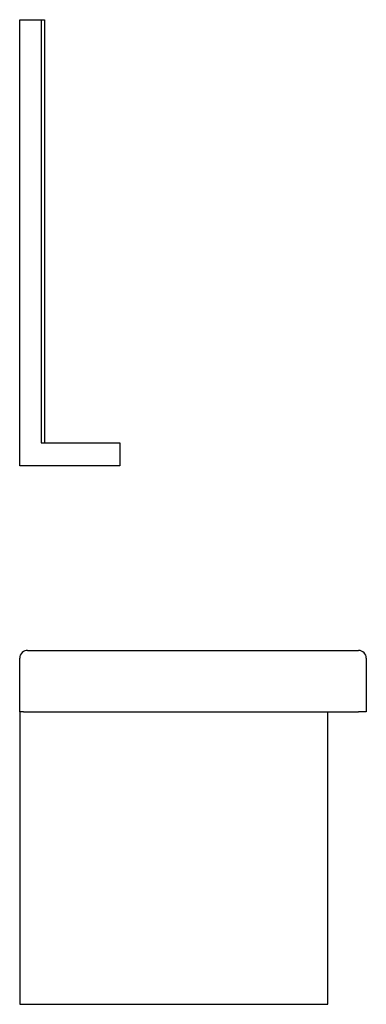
# Model space of a CAD drawing. Header units: millimetres. Extents: x 0 to 0.45, y 0 to 1.28.
import ezdxf

# ---------------------------------------------------------------- set-up
doc = ezdxf.new("R2010")
doc.units = ezdxf.units.MM
doc.layers.add('BLOCKS', color=3, linetype='Continuous')

msp = doc.modelspace()

# ---------------------------------------------------------------- linework, layer by layer
at = {"layer": 'BLOCKS', "linetype": 'Continuous'}
for p, q in [((0, 1.28), (0.028, 1.28)), ((0, 0.7), (0, 1.28)), ((0.028, 1.28), (0.032, 1.28)), ((0.028, 1.28), (0.028, 0.73)), ((0.032, 1.28), (0.032, 0.73)), ((0.028, 0.73), (0.032, 0.73)), ((0.032, 0.73), (0.13, 0.73)), ((0.13, 0.73), (0.13, 0.7)), ((0.13, 0.7), (0, 0.7)), ((0.0001, 0.4516), (0, 0.45)), ((0, 0.38), (0, 0.45)), ((0.01, 0.46), (0.44, 0.46)), ((0.45, 0.45), (0.45, 0.38)), ((0, 0.38), (0, 0)), ((0.005, 0.38), (0, 0.38)), ((0.005, 0.38), (0.44, 0.38)), ((0.4, 0), (0.4, 0.38)), ((0.45, 0.38), (0.44, 0.38)), ((0, 0), (0.4, 0))]:
    msp.add_line(p, q, dxfattribs=at)
at = {"layer": 'BLOCKS', "linetype": 'Continuous', "flags": 128}
msp.add_lwpolyline([(0.01, 0.46), (0.0083, 0.4598), (0.0065, 0.4593), (0.0048, 0.4585), (0.0032, 0.4573), (0.0018, 0.4557), (0.0008, 0.4539), (0.0002, 0.452), (0.0002, 0.4516)], dxfattribs=at)
at = {"layer": 'BLOCKS', "linetype": 'Continuous'}
msp.add_arc((0.44, 0.45), 0.01, 0, 90, dxfattribs=at)

doc.saveas('drawing.dxf')
